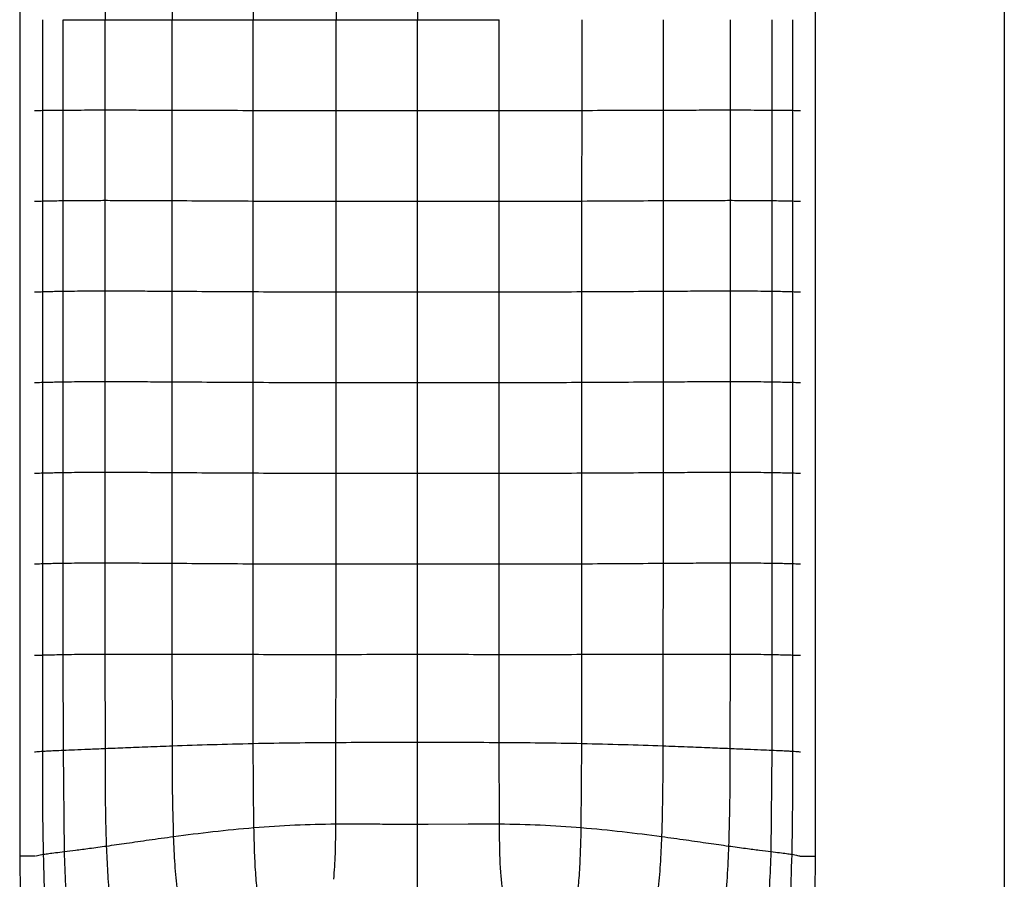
# Paper-space layout '_Top' of a CAD drawing. Header units: millimetres. Extents: x -908 to 908, y -155 to 619.
# Tile 2 of 11: x -908 to -639, y -13 to 222. Entities that reach past the tile are written whole.
import ezdxf

# ---------------------------------------------------------------- set-up
doc = ezdxf.new("R2010")
doc.units = ezdxf.units.MM

psp = doc.layouts.new('_Top')

# ---------------------------------------------------------------- linework, layer by layer
at = {"color": 7, "linetype": 'Continuous', "lineweight": 25}
for p, q in [((-908.27, 450.75), (-908.27, -6.83)), ((-690.65, -6.83), (-690.65, 450.75)), ((-884.92, 246.64), (-884.92, 221.96)), ((-866.58, 246.68), (-866.58, 221.96)), ((-844.42, 246.75), (-844.43, 221.96)), ((-821.76, 246.8), (-821.77, 221.96)), ((-799.46, 246.82), (-799.46, 221.96)), ((-896.35, 197.23), (-896.35, 221.96)), ((-884.92, 197.27), (-884.92, 221.96)), ((-866.58, 197.23), (-866.58, 221.96)), ((-844.42, 197.16), (-844.43, 221.96)), ((-821.76, 197.11), (-821.77, 221.96)), ((-799.46, 197.1), (-799.46, 221.96)), ((-777.16, 197.11), (-777.15, 221.96)), ((-754.5, 197.16), (-754.49, 221.96)), ((-732.33, 221.96), (-732.34, 197.23)), ((-714, 221.96), (-714, 197.27)), ((-702.57, 221.96), (-702.57, 197.23)), ((-896.35, 172.49), (-896.35, 197.23)), ((-884.92, 172.56), (-884.92, 197.27)), ((-866.58, 172.49), (-866.58, 197.23)), ((-844.4, 172.37), (-844.42, 197.16)), ((-821.74, 172.31), (-821.76, 197.11)), ((-799.46, 172.29), (-799.46, 197.1)), ((-777.18, 172.31), (-777.16, 197.11)), ((-754.51, 172.37), (-754.5, 197.16)), ((-732.34, 197.23), (-732.34, 172.49)), ((-714, 197.27), (-714, 172.56)), ((-702.57, 197.23), (-702.57, 172.49)), ((-896.35, 147.72), (-896.35, 172.49)), ((-884.92, 147.8), (-884.92, 172.56)), ((-866.58, 147.72), (-866.58, 172.49)), ((-844.4, 147.59), (-844.4, 172.37)), ((-754.52, 147.59), (-754.51, 172.37)), ((-732.34, 172.49), (-732.34, 147.72)), ((-702.57, 172.49), (-702.57, 147.72)), ((-696.94, 172.38), (-696.94, 147.59)), ((-821.73, 147.52), (-821.74, 172.31)), ((-799.46, 147.51), (-799.46, 172.29)), ((-777.19, 147.52), (-777.18, 172.31)), ((-896.35, 122.93), (-896.35, 147.72)), ((-884.92, 123.01), (-884.92, 147.8)), ((-866.58, 122.93), (-866.58, 147.72)), ((-844.4, 122.8), (-844.4, 147.59)), ((-821.73, 122.73), (-821.73, 147.52)), ((-799.46, 122.72), (-799.46, 147.51)), ((-777.19, 122.73), (-777.19, 147.52)), ((-754.52, 122.8), (-754.52, 147.59)), ((-732.34, 147.72), (-732.34, 122.93)), ((-714, 147.8), (-714, 123.01)), ((-702.57, 147.72), (-702.57, 122.93)), ((-896.35, 98.13), (-896.35, 122.93)), ((-884.92, 98.21), (-884.92, 123.01)), ((-866.58, 98.13), (-866.58, 122.93)), ((-844.4, 97.99), (-844.4, 122.8)), ((-821.73, 97.93), (-821.73, 122.73)), ((-799.46, 97.93), (-799.46, 122.72)), ((-777.19, 97.93), (-777.19, 122.73)), ((-754.52, 97.99), (-754.52, 122.8)), ((-732.34, 122.93), (-732.34, 98.13)), ((-714, 123.01), (-714, 98.21)), ((-702.57, 122.93), (-702.57, 98.13)), ((-896.35, 73.34), (-896.35, 98.13)), ((-884.91, 73.41), (-884.92, 98.21)), ((-866.56, 73.31), (-866.58, 98.13)), ((-844.4, 73.17), (-844.4, 97.99)), ((-821.74, 73.11), (-821.73, 97.93)), ((-799.46, 73.12), (-799.46, 97.93)), ((-777.17, 73.11), (-777.19, 97.93)), ((-754.52, 73.17), (-754.52, 97.99)), ((-732.34, 98.13), (-732.35, 73.31)), ((-714, 98.21), (-714.01, 73.41)), ((-702.57, 98.13), (-702.57, 73.34)), ((-896.35, 48.35), (-896.35, 73.34)), ((-884.89, 48.46), (-884.91, 73.41)), ((-866.54, 48.45), (-866.56, 73.31)), ((-844.4, 48.4), (-844.4, 73.17)), ((-821.77, 48.39), (-821.74, 73.11)), ((-799.46, 48.4), (-799.46, 73.12)), ((-777.15, 48.39), (-777.17, 73.11)), ((-754.52, 48.4), (-754.52, 73.17)), ((-732.35, 73.31), (-732.38, 48.45)), ((-714.01, 73.41), (-714.03, 48.46)), ((-702.57, 73.34), (-702.57, 48.35)), ((-884.85, 22.67), (-884.89, 48.46)), ((-714.03, 48.46), (-714.07, 22.67)), ((-896.33, 22.19), (-896.35, 48.35)), ((-866.5, 23.39), (-866.54, 48.45)), ((-844.39, 24.03), (-844.4, 48.4)), ((-821.78, 24.31), (-821.77, 48.39)), ((-799.46, 24.36), (-799.46, 48.4)), ((-777.13, 24.31), (-777.15, 48.39)), ((-754.53, 24.03), (-754.52, 48.4)), ((-732.38, 48.45), (-732.42, 23.39)), ((-702.57, 48.35), (-702.58, 22.19)), ((-821.83, 2.02), (-821.78, 24.31)), ((-799.46, 1.95), (-799.46, 24.36)), ((-777.09, 2.02), (-777.13, 24.31)), ((-896.04, -5.54), (-896.33, 22.19)), ((-844.22, 1.03), (-844.39, 24.03)), ((-754.7, 1.03), (-754.53, 24.03)), ((-702.58, 22.19), (-702.87, -5.54)), ((-796.54, 1.95), (-785.63, 2.02)), ((-785.63, 2.02), (-777.09, 2.02))]:
    psp.add_line(p, q, dxfattribs=at)
at = {"color": 7, "linetype": 'Continuous', "lineweight": 25, "flags": 128}
for points in [[(-901.97, 197.17), (-901.97, 202.17), (-901.97, 212.06), (-901.97, 215.69), (-901.97, 221.96)], [(-696.94, 221.96), (-696.94, 215.34), (-696.94, 208.73), (-696.94, 197.17)], [(-901.97, 172.38), (-901.97, 179), (-901.97, 185.61), (-901.97, 197.17)], [(-696.94, 197.17), (-696.94, 190.55), (-696.94, 183.94), (-696.94, 172.38)], [(-901.97, 147.59), (-901.97, 152.59), (-901.97, 162.48), (-901.97, 166.12), (-901.97, 172.38)], [(-714, 172.56), (-714, 162.73), (-714, 155.26), (-714, 150.2), (-714, 147.8)], [(-901.97, 122.8), (-901.97, 129.41), (-901.97, 136.03), (-901.97, 147.59)], [(-696.94, 147.59), (-696.94, 140.97), (-696.94, 134.36), (-696.94, 122.8)], [(-901.97, 98), (-901.97, 103.17), (-901.97, 112.98), (-901.97, 114.52), (-901.97, 120.66), (-901.97, 122.8)], [(-696.94, 122.8), (-696.94, 116.18), (-696.94, 109.56), (-696.94, 98)], [(-901.97, 73.21), (-901.97, 76.96), (-901.97, 84.47), (-901.97, 91.24), (-901.97, 98)], [(-696.94, 98), (-696.94, 91.39), (-696.94, 84.77), (-696.94, 73.21)], [(-905.77, -6.83), (-906.72, -6.83), (-907.53, -6.83), (-908.08, -6.83), (-908.27, -6.83), (-908.27, -6.83)], [(-904.09, -6.83), (-904.81, -6.83), (-905.77, -6.83)], [(-694.83, -6.83), (-694.11, -6.83), (-693.15, -6.83)], [(-693.15, -6.83), (-692.19, -6.83), (-691.38, -6.83), (-690.84, -6.83), (-690.65, -6.83), (-690.65, -6.83)]]:
    psp.add_lwpolyline(points, dxfattribs=at)
at = {"color": 7, "linetype": 'Continuous', "lineweight": 25}
for points, knots in [([(-639.13, 395.71), (-639.13, 393.07), (-639.12, 390.74), (-639.1, 385.48), (-639.09, 382.55), (-639.08, 376.83), (-639.08, 374.71), (-639.08, 369.88), (-639.07, 367.18), (-639.07, 358.48), (-639.06, 351.85), (-639.05, 341.54), (-639.05, 338.04), (-639.05, 332.8), (-639.05, 330.18), (-639.04, 327.38), (-639.04, 326.2), (-639.04, 325.87), (-639.04, 325.76), (-639.04, 325.76), (-639.04, 325.76), (-639.04, 325.74), (-639.04, 325.7), (-639.04, 325.6), (-639.04, 325.41), (-639.04, 324.4), (-639.04, 323.44), (-639.03, 309.07), (-639.03, 296.54), (-639.03, 281.66), (-639.03, 279.99), (-639.03, 276.63), (-639.03, 274.94), (-639.03, 269.81), (-639.03, 266.33), (-639.03, 255.78), (-639.03, 248.57), (-639.03, 237.66), (-639.03, 234), (-639.03, 226.68), (-639.03, 223.02), (-639.03, 212.05), (-639.03, 197.44), (-639.03, 182.87), (-639.03, 168.31), (-639.03, 161.04), (-639.03, 146.5), (-639.03, 135.6), (-639.03, 124.68), (-639.03, 117.39), (-639.03, 113.74), (-639.03, 95.54), (-639.04, 81.22), (-639.04, 67.47), (-639.04, 65.97), (-639.04, 63.05), (-639.04, 61.63), (-639.04, 57.42), (-639.04, 54.72), (-639.05, 46.77), (-639.05, 41.66), (-639.05, 33.62), (-639.06, 30.88), (-639.06, 26.6), (-639.06, 25.14), (-639.06, 22.16), (-639.06, 20.64), (-639.07, 12.9), (-639.07, 6.26), (-639.08, -7.53), (-639.08, -14.68), (-639.09, -29.14), (-639.09, -36.45), (-639.1, -50.74), (-639.11, -57.72), (-639.12, -67.6), (-639.12, -70.79), (-639.12, -76.91), (-639.13, -79.84), (-639.14, -93.86), (-639.16, -103.04), (-639.17, -110.44)], [0, 0, 0, 0, 0.0625, 0.0625, 0.125, 0.125, 0.15625, 0.15625, 0.1875, 0.1875, 0.25, 0.25, 0.28125, 0.28125, 0.296875, 0.304688, 0.306641, 0.307617, 0.307648, 0.307648, 0.307678, 0.307678, 0.307739, 0.307861, 0.308105, 0.308594, 0.3125, 0.3125, 0.375, 0.375, 0.382813, 0.382813, 0.390625, 0.390625, 0.40625, 0.40625, 0.4375, 0.4375, 0.453125, 0.453125, 0.46875, 0.46875, 0.5, 0.53125, 0.53125, 0.5625, 0.5625, 0.59375, 0.609375, 0.609375, 0.625, 0.625, 0.6875, 0.6875, 0.695313, 0.695313, 0.703125, 0.703125, 0.71875, 0.71875, 0.75, 0.75, 0.765625, 0.765625, 0.773438, 0.773438, 0.78125, 0.78125, 0.8125, 0.8125, 0.84375, 0.84375, 0.875, 0.875, 0.90625, 0.90625, 0.921875, 0.921875, 0.9375, 0.9375, 1, 1, 1, 1]), ([(-896.35, 221.96), (-895.64, 221.96), (-894.16, 221.96), (-891.52, 221.96), (-888.45, 221.96), (-886.12, 221.96), (-884.92, 221.96)], [0, 0, 0, 0, 0.228589, 0.470064, 0.726387, 1, 1, 1, 1]), ([(-884.92, 221.96), (-883.12, 221.96), (-879.4, 221.96), (-873.23, 221.96), (-868.84, 221.96), (-866.58, 221.96)], [0, 0, 0, 0, 0.313494, 0.648047, 1, 1, 1, 1]), ([(-866.58, 221.96), (-863, 221.96), (-855.77, 221.96), (-848.23, 221.96), (-844.43, 221.96)], [0, 0, 0, 0, 0.4960167, 1, 1, 1, 1]), ([(-844.43, 221.96), (-840.65, 221.96), (-833.17, 221.96), (-825.54, 221.96), (-821.77, 221.96)], [0, 0, 0, 0, 0.50489, 1, 1, 1, 1]), ([(-821.77, 221.96), (-818.04, 221.96), (-810.61, 221.96), (-803.17, 221.96), (-799.46, 221.96)], [0, 0, 0, 0, 0.50236, 1, 1, 1, 1]), ([(-799.46, 221.96), (-795.75, 221.96), (-788.3, 221.96), (-780.88, 221.96), (-777.15, 221.96)], [0, 0, 0, 0, 0.4976385, 1, 1, 1, 1]), ([(-904.18, 197.14), (-904.01, 197.14), (-903.6, 197.15), (-902.58, 197.16), (-901.97, 197.17)], [0, 0, 0, 0, 0.401609, 1, 1, 1, 1]), ([(-901.97, 197.17), (-901.52, 197.18), (-900.58, 197.19), (-898.76, 197.21), (-897.17, 197.23), (-896.35, 197.23)], [0, 0, 0, 0, 0.312174, 0.64501, 1, 1, 1, 1]), ([(-896.35, 197.23), (-895.37, 197.24), (-893.34, 197.25), (-889.51, 197.27), (-886.49, 197.27), (-884.92, 197.27)], [0, 0, 0, 0, 0.307565, 0.639152, 1, 1, 1, 1]), ([(-884.92, 197.27), (-883.12, 197.27), (-879.4, 197.27), (-873.23, 197.25), (-868.84, 197.24), (-866.58, 197.23)], [0, 0, 0, 0, 0.31349, 0.648044, 1, 1, 1, 1]), ([(-866.58, 197.23), (-863, 197.22), (-855.77, 197.2), (-848.22, 197.17), (-844.42, 197.16)], [0, 0, 0, 0, 0.4960182, 1, 1, 1, 1]), ([(-844.42, 197.16), (-840.64, 197.15), (-833.15, 197.13), (-825.53, 197.12), (-821.76, 197.11)], [0, 0, 0, 0, 0.50493, 1, 1, 1, 1]), ([(-821.76, 197.11), (-818.03, 197.11), (-810.61, 197.1), (-803.16, 197.1), (-799.46, 197.1)], [0, 0, 0, 0, 0.502408, 1, 1, 1, 1]), ([(-799.46, 197.1), (-795.76, 197.1), (-788.31, 197.1), (-780.89, 197.11), (-777.16, 197.11)], [0, 0, 0, 0, 0.497587, 1, 1, 1, 1]), ([(-777.16, 197.11), (-773.38, 197.12), (-765.76, 197.13), (-758.28, 197.15), (-754.5, 197.16)], [0, 0, 0, 0, 0.495065, 1, 1, 1, 1]), ([(-754.5, 197.16), (-750.7, 197.17), (-743.15, 197.2), (-735.92, 197.22), (-732.34, 197.23)], [0, 0, 0, 0, 0.503981, 1, 1, 1, 1]), ([(-732.34, 197.23), (-730.08, 197.24), (-725.69, 197.25), (-719.52, 197.27), (-715.8, 197.27), (-714, 197.27)], [0, 0, 0, 0, 0.351951, 0.686512, 1, 1, 1, 1]), ([(-714, 197.27), (-712.43, 197.27), (-709.41, 197.27), (-705.57, 197.25), (-703.54, 197.24), (-702.57, 197.23)], [0, 0, 0, 0, 0.360844, 0.692439, 1, 1, 1, 1]), ([(-702.57, 197.23), (-701.74, 197.23), (-700.15, 197.21), (-698.34, 197.19), (-697.4, 197.18), (-696.94, 197.17)], [0, 0, 0, 0, 0.354992, 0.687833, 1, 1, 1, 1]), ([(-696.94, 197.17), (-696.34, 197.16), (-695.32, 197.15), (-694.91, 197.14), (-694.74, 197.14)], [0, 0, 0, 0, 0.598461, 1, 1, 1, 1]), ([(-904.18, 172.33), (-904.01, 172.34), (-903.6, 172.34), (-902.58, 172.37), (-901.97, 172.38)], [0, 0, 0, 0, 0.401586, 1, 1, 1, 1]), ([(-901.97, 172.38), (-901.52, 172.39), (-900.58, 172.41), (-898.76, 172.45), (-897.17, 172.48), (-896.35, 172.49)], [0, 0, 0, 0, 0.312174, 0.64501, 1, 1, 1, 1]), ([(-896.35, 172.49), (-895.37, 172.5), (-893.34, 172.53), (-889.51, 172.55), (-886.49, 172.55), (-884.92, 172.56)], [0, 0, 0, 0, 0.307568, 0.639157, 1, 1, 1, 1]), ([(-884.92, 172.56), (-883.12, 172.55), (-879.4, 172.55), (-873.23, 172.52), (-868.83, 172.5), (-866.58, 172.49)], [0, 0, 0, 0, 0.313488, 0.648057, 1, 1, 1, 1]), ([(-866.58, 172.49), (-862.99, 172.47), (-855.76, 172.43), (-848.21, 172.39), (-844.4, 172.37)], [0, 0, 0, 0, 0.496025, 1, 1, 1, 1]), ([(-844.4, 172.37), (-840.62, 172.36), (-833.14, 172.33), (-825.51, 172.31), (-821.74, 172.31)], [0, 0, 0, 0, 0.505009, 1, 1, 1, 1]), ([(-777.18, 172.31), (-773.4, 172.31), (-765.78, 172.33), (-758.29, 172.36), (-754.51, 172.37)], [0, 0, 0, 0, 0.494983, 1, 1, 1, 1]), ([(-754.51, 172.37), (-750.71, 172.39), (-743.16, 172.43), (-735.93, 172.47), (-732.34, 172.49)], [0, 0, 0, 0, 0.503974, 1, 1, 1, 1]), ([(-732.34, 172.49), (-730.08, 172.5), (-725.69, 172.52), (-719.52, 172.55), (-715.8, 172.55), (-714, 172.56)], [0, 0, 0, 0, 0.3519394, 0.6865137, 1, 1, 1, 1]), ([(-714, 172.56), (-712.43, 172.55), (-709.41, 172.55), (-705.57, 172.53), (-703.54, 172.5), (-702.57, 172.49)], [0, 0, 0, 0, 0.360847, 0.692441, 1, 1, 1, 1]), ([(-702.57, 172.49), (-701.74, 172.48), (-700.15, 172.45), (-698.34, 172.41), (-697.4, 172.39), (-696.94, 172.38)], [0, 0, 0, 0, 0.355004, 0.687824, 1, 1, 1, 1]), ([(-696.94, 172.38), (-696.34, 172.37), (-695.32, 172.34), (-694.91, 172.34), (-694.74, 172.33)], [0, 0, 0, 0, 0.598477, 1, 1, 1, 1]), ([(-821.74, 172.31), (-818.01, 172.3), (-810.59, 172.29), (-803.16, 172.29), (-799.46, 172.29)], [0, 0, 0, 0, 0.502511, 1, 1, 1, 1]), ([(-799.46, 172.29), (-795.76, 172.29), (-788.32, 172.29), (-780.9, 172.3), (-777.18, 172.31)], [0, 0, 0, 0, 0.497486, 1, 1, 1, 1]), ([(-904.18, 147.53), (-904.01, 147.54), (-903.6, 147.55), (-902.58, 147.57), (-901.97, 147.59)], [0, 0, 0, 0, 0.4015625, 1, 1, 1, 1]), ([(-901.97, 147.59), (-901.52, 147.6), (-900.58, 147.63), (-898.76, 147.67), (-897.17, 147.7), (-896.35, 147.72)], [0, 0, 0, 0, 0.312174, 0.64501, 1, 1, 1, 1]), ([(-896.35, 147.72), (-895.37, 147.73), (-893.34, 147.76), (-889.51, 147.79), (-886.49, 147.79), (-884.92, 147.8)], [0, 0, 0, 0, 0.307568, 0.639156, 1, 1, 1, 1]), ([(-884.92, 147.8), (-883.12, 147.79), (-879.4, 147.79), (-873.23, 147.76), (-868.83, 147.73), (-866.58, 147.72)], [0, 0, 0, 0, 0.3134838, 0.6480465, 1, 1, 1, 1]), ([(-866.58, 147.72), (-862.99, 147.69), (-855.76, 147.65), (-848.2, 147.61), (-844.4, 147.59)], [0, 0, 0, 0, 0.496025, 1, 1, 1, 1]), ([(-844.4, 147.59), (-840.62, 147.57), (-833.13, 147.54), (-825.5, 147.53), (-821.73, 147.52)], [0, 0, 0, 0, 0.505047, 1, 1, 1, 1]), ([(-821.73, 147.52), (-818, 147.52), (-810.59, 147.51), (-803.16, 147.51), (-799.46, 147.51)], [0, 0, 0, 0, 0.502555, 1, 1, 1, 1]), ([(-799.46, 147.51), (-795.76, 147.51), (-788.33, 147.51), (-780.91, 147.52), (-777.19, 147.52)], [0, 0, 0, 0, 0.497445, 1, 1, 1, 1]), ([(-777.19, 147.52), (-773.41, 147.53), (-765.79, 147.54), (-758.3, 147.57), (-754.52, 147.59)], [0, 0, 0, 0, 0.4949508, 1, 1, 1, 1]), ([(-754.52, 147.59), (-750.71, 147.61), (-743.16, 147.65), (-735.93, 147.69), (-732.34, 147.72)], [0, 0, 0, 0, 0.5039768, 1, 1, 1, 1]), ([(-732.34, 147.72), (-730.09, 147.73), (-725.69, 147.76), (-719.52, 147.79), (-715.8, 147.79), (-714, 147.8)], [0, 0, 0, 0, 0.351945, 0.686517, 1, 1, 1, 1]), ([(-714, 147.8), (-712.43, 147.79), (-709.41, 147.79), (-705.57, 147.76), (-703.54, 147.73), (-702.57, 147.72)], [0, 0, 0, 0, 0.360841, 0.692436, 1, 1, 1, 1]), ([(-702.57, 147.72), (-701.74, 147.7), (-700.15, 147.67), (-698.34, 147.63), (-697.4, 147.6), (-696.94, 147.59)], [0, 0, 0, 0, 0.354992, 0.687833, 1, 1, 1, 1]), ([(-696.94, 147.59), (-696.34, 147.57), (-695.32, 147.55), (-694.91, 147.54), (-694.74, 147.53)], [0, 0, 0, 0, 0.598487, 1, 1, 1, 1]), ([(-904.18, 122.74), (-904.01, 122.74), (-903.6, 122.75), (-902.58, 122.78), (-901.97, 122.8)], [0, 0, 0, 0, 0.40154, 1, 1, 1, 1]), ([(-901.97, 122.8), (-901.52, 122.81), (-900.58, 122.84), (-898.76, 122.88), (-897.17, 122.91), (-896.35, 122.93)], [0, 0, 0, 0, 0.312174, 0.64501, 1, 1, 1, 1]), ([(-896.35, 122.93), (-895.37, 122.94), (-893.34, 122.97), (-889.51, 123), (-886.49, 123.01), (-884.92, 123.01)], [0, 0, 0, 0, 0.30757, 0.639159, 1, 1, 1, 1]), ([(-884.92, 123.01), (-883.12, 123.01), (-879.4, 123), (-873.23, 122.97), (-868.83, 122.94), (-866.58, 122.93)], [0, 0, 0, 0, 0.313487, 0.648052, 1, 1, 1, 1]), ([(-866.58, 122.93), (-862.99, 122.9), (-855.76, 122.86), (-848.2, 122.82), (-844.4, 122.8)], [0, 0, 0, 0, 0.496029, 1, 1, 1, 1]), ([(-844.4, 122.8), (-840.61, 122.78), (-833.12, 122.75), (-825.5, 122.74), (-821.73, 122.73)], [0, 0, 0, 0, 0.50505, 1, 1, 1, 1]), ([(-821.73, 122.73), (-818, 122.73), (-810.59, 122.72), (-803.16, 122.72), (-799.46, 122.72)], [0, 0, 0, 0, 0.502561, 1, 1, 1, 1]), ([(-799.46, 122.72), (-795.76, 122.72), (-788.33, 122.72), (-780.91, 122.73), (-777.19, 122.73)], [0, 0, 0, 0, 0.4974372, 1, 1, 1, 1]), ([(-777.19, 122.73), (-773.41, 122.74), (-765.79, 122.75), (-758.3, 122.78), (-754.52, 122.8)], [0, 0, 0, 0, 0.4949459, 1, 1, 1, 1]), ([(-754.52, 122.8), (-750.71, 122.82), (-743.16, 122.86), (-735.93, 122.9), (-732.34, 122.93)], [0, 0, 0, 0, 0.503973, 1, 1, 1, 1]), ([(-732.34, 122.93), (-730.09, 122.94), (-725.69, 122.97), (-719.52, 123), (-715.8, 123.01), (-714, 123.01)], [0, 0, 0, 0, 0.35195, 0.68652, 1, 1, 1, 1]), ([(-714, 123.01), (-712.43, 123.01), (-709.41, 123), (-705.57, 122.97), (-703.54, 122.94), (-702.57, 122.93)], [0, 0, 0, 0, 0.360846, 0.69244, 1, 1, 1, 1]), ([(-702.57, 122.93), (-701.74, 122.91), (-700.15, 122.88), (-698.34, 122.84), (-697.4, 122.81), (-696.94, 122.8)], [0, 0, 0, 0, 0.355003, 0.687824, 1, 1, 1, 1]), ([(-696.94, 122.8), (-696.34, 122.78), (-695.32, 122.75), (-694.91, 122.74), (-694.74, 122.74)], [0, 0, 0, 0, 0.598501, 1, 1, 1, 1]), ([(-904.18, 97.95), (-904.01, 97.95), (-903.6, 97.96), (-902.58, 97.99), (-901.97, 98)], [0, 0, 0, 0, 0.401519, 1, 1, 1, 1]), ([(-901.97, 98), (-901.52, 98.02), (-900.58, 98.04), (-898.76, 98.09), (-897.17, 98.12), (-896.35, 98.13)], [0, 0, 0, 0, 0.312183, 0.64503, 1, 1, 1, 1]), ([(-896.35, 98.13), (-895.37, 98.15), (-893.34, 98.18), (-889.51, 98.21), (-886.49, 98.21), (-884.92, 98.21)], [0, 0, 0, 0, 0.307577, 0.639169, 1, 1, 1, 1]), ([(-884.92, 98.21), (-883.12, 98.21), (-879.4, 98.2), (-873.23, 98.17), (-868.83, 98.14), (-866.58, 98.13)], [0, 0, 0, 0, 0.31349, 0.648054, 1, 1, 1, 1]), ([(-866.58, 98.13), (-862.99, 98.1), (-855.75, 98.05), (-848.2, 98.01), (-844.4, 97.99)], [0, 0, 0, 0, 0.496019, 1, 1, 1, 1]), ([(-844.4, 97.99), (-840.61, 97.98), (-833.13, 97.95), (-825.5, 97.94), (-821.73, 97.93)], [0, 0, 0, 0, 0.5050336, 1, 1, 1, 1]), ([(-821.73, 97.93), (-818.01, 97.93), (-810.59, 97.92), (-803.16, 97.93), (-799.46, 97.93)], [0, 0, 0, 0, 0.502546, 1, 1, 1, 1]), ([(-799.46, 97.93), (-795.76, 97.93), (-788.33, 97.92), (-780.91, 97.93), (-777.19, 97.93)], [0, 0, 0, 0, 0.4974491, 1, 1, 1, 1]), ([(-777.19, 97.93), (-773.41, 97.94), (-765.79, 97.95), (-758.3, 97.98), (-754.52, 97.99)], [0, 0, 0, 0, 0.494964, 1, 1, 1, 1]), ([(-754.52, 97.99), (-750.71, 98.01), (-743.16, 98.05), (-735.93, 98.1), (-732.34, 98.13)], [0, 0, 0, 0, 0.503985, 1, 1, 1, 1]), ([(-732.34, 98.13), (-730.09, 98.14), (-725.69, 98.17), (-719.52, 98.2), (-715.8, 98.21), (-714, 98.21)], [0, 0, 0, 0, 0.351944, 0.686516, 1, 1, 1, 1]), ([(-714, 98.21), (-712.43, 98.21), (-709.41, 98.21), (-705.57, 98.18), (-703.54, 98.15), (-702.57, 98.13)], [0, 0, 0, 0, 0.360825, 0.692429, 1, 1, 1, 1]), ([(-702.57, 98.13), (-701.74, 98.12), (-700.15, 98.09), (-698.34, 98.04), (-697.4, 98.02), (-696.94, 98)], [0, 0, 0, 0, 0.3549806, 0.6878266, 1, 1, 1, 1]), ([(-696.94, 98), (-696.34, 97.99), (-695.32, 97.96), (-694.91, 97.95), (-694.74, 97.95)], [0, 0, 0, 0, 0.598511, 1, 1, 1, 1]), ([(-904.18, 73.15), (-904.01, 73.16), (-903.6, 73.17), (-902.58, 73.19), (-901.97, 73.21)], [0, 0, 0, 0, 0.401497, 1, 1, 1, 1]), ([(-901.97, 73.21), (-901.52, 73.22), (-900.58, 73.25), (-898.76, 73.3), (-897.17, 73.33), (-896.35, 73.34)], [0, 0, 0, 0, 0.312209, 0.645073, 1, 1, 1, 1]), ([(-901.97, 48.2), (-901.97, 50.41), (-901.97, 53.72), (-901.97, 58.13), (-901.97, 61.44), (-901.97, 64.75), (-901.97, 68.67), (-901.97, 71.49), (-901.97, 73.21)], [0, 0, 0, 0, 0.264626, 0.396939, 0.529252, 0.661565, 0.793878, 1, 1, 1, 1]), ([(-896.35, 73.34), (-895.37, 73.36), (-893.34, 73.38), (-889.51, 73.41), (-886.48, 73.41), (-884.91, 73.41)], [0, 0, 0, 0, 0.307657, 0.639253, 1, 1, 1, 1]), ([(-884.91, 73.41), (-883.11, 73.41), (-879.39, 73.4), (-873.22, 73.36), (-868.82, 73.33), (-866.56, 73.31)], [0, 0, 0, 0, 0.313523, 0.648073, 1, 1, 1, 1]), ([(-866.56, 73.31), (-862.98, 73.29), (-855.74, 73.23), (-848.2, 73.19), (-844.4, 73.17)], [0, 0, 0, 0, 0.495961, 1, 1, 1, 1]), ([(-844.4, 73.17), (-840.62, 73.15), (-833.13, 73.12), (-825.51, 73.12), (-821.74, 73.11)], [0, 0, 0, 0, 0.504904, 1, 1, 1, 1]), ([(-821.74, 73.11), (-818.02, 73.11), (-810.6, 73.11), (-803.16, 73.12), (-799.46, 73.12)], [0, 0, 0, 0, 0.502442, 1, 1, 1, 1]), ([(-799.46, 73.12), (-795.76, 73.12), (-788.32, 73.11), (-780.9, 73.11), (-777.17, 73.11)], [0, 0, 0, 0, 0.497556, 1, 1, 1, 1]), ([(-777.17, 73.11), (-773.4, 73.12), (-765.79, 73.12), (-758.3, 73.15), (-754.52, 73.17)], [0, 0, 0, 0, 0.495092, 1, 1, 1, 1]), ([(-754.52, 73.17), (-750.72, 73.19), (-743.17, 73.23), (-735.94, 73.29), (-732.35, 73.31)], [0, 0, 0, 0, 0.504041, 1, 1, 1, 1]), ([(-732.35, 73.31), (-730.1, 73.33), (-725.7, 73.36), (-719.53, 73.4), (-715.81, 73.41), (-714.01, 73.41)], [0, 0, 0, 0, 0.351926, 0.686481, 1, 1, 1, 1]), ([(-714.01, 73.41), (-712.43, 73.41), (-709.41, 73.41), (-705.58, 73.38), (-703.55, 73.36), (-702.57, 73.34)], [0, 0, 0, 0, 0.360746, 0.692356, 1, 1, 1, 1]), ([(-702.57, 73.34), (-701.75, 73.33), (-700.15, 73.3), (-698.34, 73.25), (-697.4, 73.22), (-696.94, 73.21)], [0, 0, 0, 0, 0.35494, 0.687787, 1, 1, 1, 1]), ([(-696.94, 73.21), (-696.94, 70.48), (-696.94, 66.07), (-696.94, 59.71), (-696.94, 54.88), (-696.94, 50.95), (-696.94, 48.98), (-696.94, 48.2)], [0, 0, 0, 0, 0.327135, 0.529305, 0.762779, 0.907095, 1, 1, 1, 1]), ([(-696.94, 73.21), (-696.34, 73.19), (-695.32, 73.17), (-694.91, 73.16), (-694.74, 73.15)], [0, 0, 0, 0, 0.598525, 1, 1, 1, 1]), ([(-884.89, 48.46), (-883.08, 48.47), (-879.36, 48.48), (-873.18, 48.47), (-868.79, 48.46), (-866.54, 48.45)], [0, 0, 0, 0, 0.313585, 0.648065, 1, 1, 1, 1]), ([(-732.38, 48.45), (-730.13, 48.46), (-725.73, 48.47), (-719.56, 48.48), (-715.83, 48.47), (-714.03, 48.46)], [0, 0, 0, 0, 0.3519284, 0.686418, 1, 1, 1, 1]), ([(-714.03, 48.46), (-712.45, 48.46), (-709.42, 48.44), (-705.58, 48.4), (-703.55, 48.37), (-702.57, 48.35)], [0, 0, 0, 0, 0.360599, 0.692198, 1, 1, 1, 1]), ([(-904.18, 48.13), (-904.01, 48.14), (-903.59, 48.15), (-902.58, 48.18), (-901.97, 48.2)], [0, 0, 0, 0, 0.401454, 1, 1, 1, 1]), ([(-901.97, 48.2), (-901.52, 48.22), (-900.58, 48.25), (-898.76, 48.3), (-897.17, 48.33), (-896.35, 48.35)], [0, 0, 0, 0, 0.312275, 0.645171, 1, 1, 1, 1]), ([(-901.97, 21.9), (-901.97, 26.29), (-901.97, 31.77), (-901.97, 38.34), (-901.97, 42.72), (-901.97, 46.01), (-901.97, 48.2)], [0, 0, 0, 0, 0.5, 0.625, 0.75, 1, 1, 1, 1]), ([(-896.35, 48.35), (-895.37, 48.37), (-893.33, 48.4), (-889.49, 48.44), (-886.46, 48.46), (-884.89, 48.46)], [0, 0, 0, 0, 0.307808, 0.639401, 1, 1, 1, 1]), ([(-866.54, 48.45), (-862.95, 48.44), (-855.72, 48.42), (-848.19, 48.41), (-844.4, 48.4)], [0, 0, 0, 0, 0.495821, 1, 1, 1, 1]), ([(-844.4, 48.4), (-840.62, 48.39), (-833.14, 48.38), (-825.54, 48.39), (-821.77, 48.39)], [0, 0, 0, 0, 0.50462, 1, 1, 1, 1]), ([(-821.77, 48.39), (-818.04, 48.39), (-810.61, 48.4), (-803.17, 48.4), (-799.46, 48.4)], [0, 0, 0, 0, 0.502221, 1, 1, 1, 1]), ([(-799.46, 48.4), (-795.75, 48.4), (-788.31, 48.4), (-780.88, 48.39), (-777.15, 48.39)], [0, 0, 0, 0, 0.497777, 1, 1, 1, 1]), ([(-777.15, 48.39), (-773.38, 48.39), (-765.77, 48.38), (-758.3, 48.39), (-754.52, 48.4)], [0, 0, 0, 0, 0.4953796, 1, 1, 1, 1]), ([(-754.52, 48.4), (-750.73, 48.41), (-743.2, 48.42), (-735.97, 48.44), (-732.38, 48.45)], [0, 0, 0, 0, 0.50418, 1, 1, 1, 1]), ([(-702.57, 48.35), (-701.75, 48.33), (-700.15, 48.3), (-698.34, 48.25), (-697.4, 48.22), (-696.94, 48.2)], [0, 0, 0, 0, 0.354839, 0.687733, 1, 1, 1, 1]), ([(-696.94, 48.2), (-696.94, 46), (-696.94, 42.69), (-696.94, 38.28), (-696.94, 34.97), (-696.94, 31.66), (-696.95, 27.3), (-696.95, 24.05), (-696.95, 21.9)], [0, 0, 0, 0, 0.251629, 0.377444, 0.503259, 0.629073, 0.754888, 1, 1, 1, 1]), ([(-696.94, 48.2), (-696.34, 48.18), (-695.32, 48.15), (-694.91, 48.14), (-694.74, 48.13)], [0, 0, 0, 0, 0.598558, 1, 1, 1, 1]), ([(-844.39, 24.03), (-840.62, 24.1), (-833.15, 24.24), (-825.55, 24.29), (-821.78, 24.31)], [0, 0, 0, 0, 0.50435, 1, 1, 1, 1]), ([(-821.78, 24.31), (-818.05, 24.33), (-810.62, 24.36), (-803.17, 24.36), (-799.46, 24.36)], [0, 0, 0, 0, 0.502002, 1, 1, 1, 1]), ([(-799.46, 24.36), (-795.75, 24.36), (-788.29, 24.36), (-780.86, 24.33), (-777.13, 24.31)], [0, 0, 0, 0, 0.497993, 1, 1, 1, 1]), ([(-777.13, 24.31), (-773.37, 24.29), (-765.77, 24.24), (-758.3, 24.1), (-754.53, 24.03)], [0, 0, 0, 0, 0.495647, 1, 1, 1, 1]), ([(-904.18, 21.73), (-904.01, 21.75), (-903.59, 21.8), (-902.58, 21.87), (-901.97, 21.9)], [0, 0, 0, 0, 0.401239, 1, 1, 1, 1]), ([(-901.97, 21.9), (-901.52, 21.93), (-900.58, 21.99), (-898.76, 22.08), (-897.16, 22.16), (-896.33, 22.19)], [0, 0, 0, 0, 0.3123294, 0.6452146, 1, 1, 1, 1]), ([(-901.75, -6.29), (-901.81, -2.7), (-901.94, 4.48), (-901.97, 12.99), (-901.97, 18.8), (-901.97, 21.02), (-901.97, 21.9)], [0, 0, 0, 0, 0.3818837, 0.7638758, 0.9057144, 1, 1, 1, 1]), ([(-896.33, 22.19), (-895.35, 22.23), (-893.32, 22.32), (-889.47, 22.48), (-886.43, 22.6), (-884.85, 22.67)], [0, 0, 0, 0, 0.307764, 0.639339, 1, 1, 1, 1]), ([(-884.85, 22.67), (-883.05, 22.74), (-879.32, 22.89), (-873.14, 23.14), (-868.75, 23.3), (-866.5, 23.39)], [0, 0, 0, 0, 0.313474, 0.647952, 1, 1, 1, 1]), ([(-884.5, -4.03), (-884.62, 0.41), (-884.85, 9.3), (-884.85, 18.2), (-884.85, 22.67)], [0, 0, 0, 0, 0.498472, 1, 1, 1, 1]), ([(-866.5, 23.39), (-862.92, 23.51), (-855.69, 23.76), (-848.17, 23.94), (-844.39, 24.03)], [0, 0, 0, 0, 0.495703, 1, 1, 1, 1]), ([(-866.18, -1.43), (-866.28, 2.64), (-866.5, 10.91), (-866.5, 19.19), (-866.5, 23.39)], [0, 0, 0, 0, 0.492346, 1, 1, 1, 1]), ([(-754.53, 24.03), (-750.74, 23.94), (-743.23, 23.76), (-736, 23.51), (-732.42, 23.39)], [0, 0, 0, 0, 0.504298, 1, 1, 1, 1]), ([(-732.42, 23.39), (-732.42, 19.19), (-732.42, 10.91), (-732.63, 2.64), (-732.74, -1.43)], [0, 0, 0, 0, 0.507656, 1, 1, 1, 1]), ([(-732.42, 23.39), (-730.17, 23.3), (-725.77, 23.14), (-719.6, 22.89), (-715.87, 22.74), (-714.07, 22.67)], [0, 0, 0, 0, 0.35205, 0.686529, 1, 1, 1, 1]), ([(-714.07, 22.67), (-714.07, 19.4), (-714.08, 13.77), (-714.16, 4.87), (-714.32, -0.77), (-714.41, -4.03)], [0, 0, 0, 0, 0.366854, 0.633231, 1, 1, 1, 1]), ([(-714.07, 22.67), (-712.48, 22.6), (-709.45, 22.48), (-705.6, 22.32), (-703.56, 22.23), (-702.58, 22.19)], [0, 0, 0, 0, 0.360665, 0.692246, 1, 1, 1, 1]), ([(-702.58, 22.19), (-701.76, 22.16), (-700.16, 22.08), (-698.34, 21.99), (-697.4, 21.93), (-696.95, 21.9)], [0, 0, 0, 0, 0.354796, 0.687666, 1, 1, 1, 1]), ([(-696.95, 21.9), (-696.95, 19.56), (-696.95, 16.03), (-696.96, 10.16), (-696.99, 4.87), (-697.06, -1), (-697.13, -4.52), (-697.17, -6.29)], [0, 0, 0, 0, 0.249987, 0.374981, 0.624968, 0.81248, 1, 1, 1, 1]), ([(-696.95, 21.9), (-696.34, 21.87), (-695.32, 21.8), (-694.91, 21.75), (-694.74, 21.73)], [0, 0, 0, 0, 0.598763, 1, 1, 1, 1]), ([(-866.18, -1.43), (-862.61, -0.96), (-855.44, -0.01), (-847.98, 0.68), (-844.22, 1.03)], [0, 0, 0, 0, 0.496843, 1, 1, 1, 1]), ([(-844.22, 1.03), (-840.5, 1.29), (-833.1, 1.82), (-825.57, 1.96), (-821.83, 2.02)], [0, 0, 0, 0, 0.503883, 1, 1, 1, 1]), ([(-843.2, -17.51), (-843.38, -15.69), (-843.75, -11.81), (-844.05, -5.62), (-844.16, -1.26), (-844.22, 1.03)], [0, 0, 0, 0, 0.295487, 0.630969, 1, 1, 1, 1]), ([(-822.36, -13.13), (-822.2, -10.8), (-821.86, -5.76), (-821.84, -0.7), (-821.83, 2.02)], [0, 0, 0, 0, 0.461623, 1, 1, 1, 1]), ([(-821.83, 2.02), (-821.67, 2.02), (-819.63, 2.04), (-815.62, 2.04), (-809.79, 2), (-805.32, 1.96), (-802.83, 1.95), (-802.33, 1.95)], [0, 0, 0, 0, 0.025474, 0.313905, 0.617885, 0.922048, 1, 1, 1, 1]), ([(-802.33, 1.95), (-801.89, 1.95), (-801.41, 1.95), (-800.46, 1.95), (-799.94, 1.95), (-799.46, 1.95)], [0, 0, 0, 0, 0.455262, 0.499916, 1, 1, 1, 1]), ([(-799.46, 1.95), (-798.97, 1.95), (-798.45, 1.95), (-797.48, 1.95), (-796.99, 1.95), (-796.54, 1.95)], [0, 0, 0, 0, 0.500076, 0.535397, 1, 1, 1, 1]), ([(-799.46, -3.63), (-799.46, -3.48), (-799.46, -2.56), (-799.46, -0.7), (-799.46, 1.02), (-799.46, 1.95)], [0, 0, 0, 0, 0.078559, 0.496069, 1, 1, 1, 1]), ([(-777.09, 2.02), (-773.35, 1.96), (-765.81, 1.82), (-758.42, 1.29), (-754.7, 1.03)], [0, 0, 0, 0, 0.496111, 1, 1, 1, 1]), ([(-776.27, -15.37), (-776.42, -14.08), (-776.78, -11.17), (-777.01, -5.37), (-777.06, -0.86), (-777.09, 2.02)], [0, 0, 0, 0, 0.223763, 0.504277, 1, 1, 1, 1]), ([(-755.72, -17.51), (-755.54, -15.69), (-755.16, -11.81), (-754.87, -5.62), (-754.76, -1.26), (-754.7, 1.03)], [0, 0, 0, 0, 0.295487, 0.630969, 1, 1, 1, 1]), ([(-754.7, 1.03), (-750.94, 0.68), (-743.47, -0.01), (-736.3, -0.96), (-732.74, -1.43)], [0, 0, 0, 0, 0.503156, 1, 1, 1, 1]), ([(-884.5, -4.03), (-882.7, -3.77), (-878.96, -3.24), (-872.8, -2.34), (-868.42, -1.74), (-866.18, -1.43)], [0, 0, 0, 0, 0.313278, 0.647902, 1, 1, 1, 1]), ([(-864.15, -22.71), (-864.5, -20.56), (-865.24, -16.05), (-865.84, -8.94), (-866.06, -3.99), (-866.18, -1.43)], [0, 0, 0, 0, 0.305451, 0.640589, 1, 1, 1, 1]), ([(-732.74, -1.43), (-732.86, -3.99), (-733.08, -8.94), (-733.68, -16.05), (-734.42, -20.56), (-734.77, -22.71)], [0, 0, 0, 0, 0.359413, 0.694552, 1, 1, 1, 1]), ([(-732.74, -1.43), (-730.5, -1.74), (-726.12, -2.34), (-719.95, -3.24), (-716.22, -3.77), (-714.41, -4.03)], [0, 0, 0, 0, 0.352101, 0.686726, 1, 1, 1, 1]), ([(-896.04, -5.54), (-895.05, -5.42), (-892.99, -5.16), (-889.12, -4.66), (-886.09, -4.25), (-884.5, -4.03)], [0, 0, 0, 0, 0.307097, 0.638585, 1, 1, 1, 1]), ([(-882.29, -28.25), (-882.78, -24.92), (-883.61, -19.24), (-884.19, -11.14), (-884.4, -6.4), (-884.5, -4.03)], [0, 0, 0, 0, 0.4150574, 0.7073885, 1, 1, 1, 1]), ([(-799.46, -16.66), (-799.46, -14.5), (-799.46, -10.16), (-799.46, -5.81), (-799.46, -3.63)], [0, 0, 0, 0, 0.497879, 1, 1, 1, 1]), ([(-714.41, -4.03), (-714.54, -6.88), (-714.79, -12.45), (-715.45, -20.54), (-716.24, -25.74), (-716.63, -28.25)], [0, 0, 0, 0, 0.352033, 0.687128, 1, 1, 1, 1]), ([(-714.41, -4.03), (-712.83, -4.25), (-709.79, -4.66), (-705.92, -5.16), (-703.86, -5.42), (-702.87, -5.54)], [0, 0, 0, 0, 0.361426, 0.692914, 1, 1, 1, 1]), ([(-908.27, -6.83), (-908.23, -10.06), (-908.16, -16.29), (-907.64, -25.38), (-906.99, -34.03), (-906.21, -42.48), (-905.13, -49.76), (-903.6, -55.88), (-901.83, -60.83), (-899.48, -65.53), (-896.59, -69.92), (-893.24, -73.97), (-889.5, -77.64), (-885.43, -80.92), (-880.61, -84.08), (-874.97, -86.91), (-868.55, -89.23), (-860.21, -91.39), (-849.92, -92.95), (-837.8, -94.09), (-825.69, -94.96), (-813.56, -95.47), (-798.72, -95.72), (-781.18, -95.43), (-765.02, -94.43), (-752.92, -93.32), (-744.85, -92.35), (-736.82, -90.94), (-728.93, -88.82), (-721.72, -85.93), (-715.33, -82.29), (-709.79, -78.08), (-705.25, -73.57), (-701.64, -68.98), (-698.86, -64.51), (-696.65, -59.73), (-694.74, -53.94), (-693.33, -47.13), (-692.41, -39.39), (-691.81, -32.58), (-691.35, -26.47), (-690.99, -20.76), (-690.71, -14.13), (-690.67, -9.39), (-690.65, -6.83)], [0, 0, 0, 0, 0.0286233, 0.055245, 0.080686, 0.1055675, 0.1303923, 0.1458918, 0.161391, 0.1768936, 0.1923894, 0.2078792, 0.2233541, 0.2387777, 0.2541339, 0.2744082, 0.2945191, 0.3145788, 0.3506969, 0.3866191, 0.4224584, 0.4583319, 0.4942221, 0.5540242, 0.6137772, 0.6376938, 0.6617266, 0.6858285, 0.7099242, 0.7340545, 0.7544119, 0.7749625, 0.7955491, 0.8110157, 0.8265649, 0.8421348, 0.8575673, 0.8805355, 0.9036602, 0.926599, 0.9411905, 0.9579676, 0.9773332, 1, 1, 1, 1]), ([(-903.99, -6.75), (-903.82, -6.7), (-903.4, -6.56), (-902.36, -6.39), (-901.75, -6.29)], [0, 0, 0, 0, 0.409346, 1, 1, 1, 1]), ([(-901.75, -6.29), (-901.29, -6.22), (-900.34, -6.07), (-898.49, -5.84), (-896.88, -5.64), (-896.04, -5.54)], [0, 0, 0, 0, 0.31229, 0.645058, 1, 1, 1, 1]), ([(-900.21, -33.86), (-900.59, -29.36), (-901.37, -20.18), (-901.62, -10.98), (-901.75, -6.29)], [0, 0, 0, 0, 0.4901968, 1, 1, 1, 1]), ([(-894.11, -31.87), (-894.44, -29.07), (-895.13, -23.35), (-895.71, -14.57), (-895.93, -8.58), (-896.04, -5.54)], [0, 0, 0, 0, 0.319382, 0.654282, 1, 1, 1, 1]), ([(-702.87, -5.54), (-702.98, -8.58), (-703.2, -14.57), (-703.79, -23.35), (-704.48, -29.07), (-704.81, -31.87)], [0, 0, 0, 0, 0.345721, 0.680612, 1, 1, 1, 1]), ([(-702.87, -5.54), (-702.04, -5.64), (-700.43, -5.84), (-698.58, -6.07), (-697.63, -6.22), (-697.17, -6.29)], [0, 0, 0, 0, 0.3549494, 0.6877138, 1, 1, 1, 1]), ([(-697.17, -6.29), (-697.3, -10.98), (-697.55, -20.18), (-698.33, -29.36), (-698.71, -33.86)], [0, 0, 0, 0, 0.509807, 1, 1, 1, 1]), ([(-697.17, -6.29), (-696.55, -6.39), (-695.51, -6.56), (-695.1, -6.7), (-694.92, -6.75)], [0, 0, 0, 0, 0.590638, 1, 1, 1, 1])]:
    psp.add_open_spline(points, degree=3, knots=knots, dxfattribs=at)

doc.saveas('drawing.dxf')
